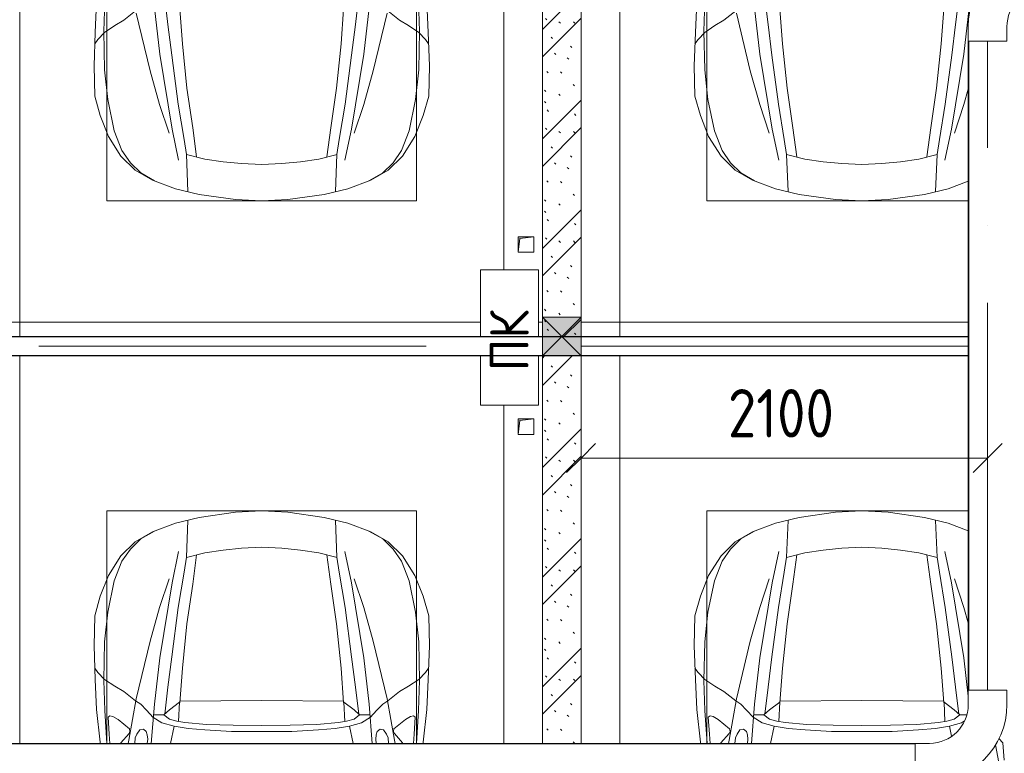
# Model space of a CAD drawing. Header units: millimetres. Extents: x -32229 to 192519, y -13689 to 125138.
# Tile 136 of 183: x 32435 to 37521, y 62298 to 66086. Entities that reach past the tile are written whole.
import ezdxf

# ---------------------------------------------------------------- set-up
doc = ezdxf.new("R2010")
doc.units = ezdxf.units.MM
doc.linetypes.add('ADSK_Осевая', pattern=[2800, 2000, -400, 0, -400])
for name, color, linetype, lineweight in [('A-____-____-DIMS', 7, 'Continuous', 9), ('A-____-____-DIMS-200', 7, 'Continuous', 9), ('A-____-NOTE-TEXT', 7, 'Continuous', 18), ('A-DETL-GENF-OTLN', 7, 'Continuous', 18), ('A-FLOR-____-OTLN', 7, 'Continuous', 18), ('A-GLAZ-____-MCUT', 7, 'Continuous', 9), ('A-GLAZ-____-OTLN', 7, 'Continuous', 18), ('A-WALL-____-PATT', 7, 'Continuous', 40), ('C-PRKG-____-OTLN', 7, 'Continuous', 18), ('E-CABL-TRAY-CNTR', 7, 'ADSK_Осевая', 18), ('E-CABL-TRAY-OTLN', 7, 'Continuous', 18), ('I-WALL-____-MCUT', 7, 'Continuous', 40), ('M-EQPM-____-OTLN', 7, 'Continuous', 18)]:
    doc.layers.add(name, color=color, linetype=linetype, lineweight=lineweight)
doc.styles.add('GOST Common', font='GOST_Common.ttf', dxfattribs={"height": 200})
doc.styles.add('GOST Common_4', font='GOST_Common.ttf', dxfattribs={"width": 0.9, "height": 250})
doc.dimstyles.new('ГОСТ_2_5_мм2', dxfattribs={"dimscale": 304.8, "dimtxt": 251.428749, "dimasz": 0.492126, "dimexe": 0.492126, "dimexo": 0.656168, "dimgap": 0.098425, "dimtad": 1, "dimdec": 0, "dimdsep": 46, "dimtxsty": 'GOST Common_4', "dimblk1": 'OBLIQUE', "dimblk2": 'OBLIQUE', "dimsah": 1, "dimcen": 0.09, "dimazin": 2, "dimtfac": 1, "dimtdec": 4, "dimtix": 1, "dimtmove": 0, "dimatfit": 3, "dimfxl": 1, "dimtvp": 1, "dimtolj": 1, "dimtzin": 0, "dimarcsym": 2})

# ---------------------------------------------------------------- blocks, each defined once
blk = doc.blocks.new('АР_Машиноместо - 4900x2400_М__5300х2500_-V102--01 ЭЛ')
at = {"layer": 'A-DETL-GENF-OTLN', "color": 253, "lineweight": 13, "true_color": 0xaaaaaa}
for p, q in [((1114.6, 4493), (927, 4466.6)), ((1250, 4500), (1114.6, 4493)), ((1250, 4500), (1385.4, 4493)), ((1385.4, 4493), (1573, 4466.6)), ((804.4, 4436.7), (686, 4391.6)), ((927, 4466.6), (804.4, 4436.7)), ((861.2, 4260.3), (869.3, 4451.1)), ((1573, 4466.6), (1695.6, 4436.7)), ((1638.8, 4260.3), (1630.7, 4451.1)), ((1695.6, 4436.7), (1814, 4391.6)), ((686, 4391.6), (596.3, 4340.6)), ((1814, 4391.6), (1903.7, 4340.6)), ((596.3, 4340.6), (522.5, 4267.9)), ((1903.7, 4340.6), (1977.5, 4267.9)), ((955.5, 4283.9), (861, 4259.4)), ((914, 4272.5), (893.6, 4121.6)), ((1050.4, 4297.3), (955.5, 4283.9)), ((1146, 4306.7), (1050.4, 4297.3)), ((1250, 4312), (1146, 4306.7)), ((1250, 4312), (1354, 4306.7)), ((1354, 4306.7), (1449.6, 4297.3)), ((1449.6, 4297.3), (1544.5, 4283.9)), ((1544.5, 4283.9), (1639, 4259.4)), ((1586, 4272.5), (1606.4, 4121.6)), ((522.5, 4267.9), (458.6, 4167)), ((1977.5, 4267.9), (2041.4, 4167)), ((458.6, 4167), (416.4, 4059.2)), ((893.6, 4121.6), (863.9, 3917.5)), ((1606.4, 4121.6), (1636.1, 3917.5)), ((2041.4, 4167), (2083.6, 4059.2)), ((416.4, 4059.2), (387.4, 3958.4)), ((2083.6, 4059.2), (2112.6, 3958.4)), ((387.4, 3958.4), (384, 3802.9)), ((863.9, 3917.5), (840.1, 3687.8)), ((1636.1, 3917.5), (1659.9, 3687.8)), ((2112.6, 3958.4), (2116, 3802.9)), ((384, 3802.9), (390.2, 3630)), ((2116, 3802.9), (2109.8, 3630)), ((403.8, 3665.5), (388.1, 3688.4)), ((438.6, 3629.8), (403.8, 3665.5)), ((840.1, 3687.8), (826.6, 3509.6)), ((1659.9, 3687.8), (1673.4, 3509.6)), ((2061.4, 3629.8), (2096.2, 3665.5)), ((2096.2, 3665.5), (2111.9, 3688.4)), ((390.2, 3630), (397.1, 3474.2)), ((491.4, 3594.2), (438.6, 3629.8)), ((2008.6, 3594.2), (2061.4, 3629.8)), ((2109.8, 3630), (2102.9, 3474.2)), ((537.9, 3567), (491.4, 3594.2)), ((598.3, 3518.6), (537.9, 3567)), ((1901.7, 3518.6), (1962.1, 3567)), ((1962.1, 3567), (2008.6, 3594.2))]:
    blk.add_line(p, q, dxfattribs=at)
at = {"layer": 'A-DETL-GENF-OTLN', "color": 254, "lineweight": 13, "true_color": 0xd4d4d4}
for p, q in [((696.3, 4395.8), (625, 4354.8)), ((1803.7, 4395.8), (1875, 4354.8)), ((625, 4354.8), (571.5, 4303.1)), ((1875, 4354.8), (1928.5, 4303.1)), ((571.5, 4303.1), (527.8, 4239.8)), ((786.9, 4128.3), (821.1, 4289.8)), ((1713.1, 4128.3), (1678.9, 4289.8)), ((1928.5, 4303.1), (1972.2, 4239.8)), ((527.8, 4239.8), (488.6, 4138.1)), ((849, 4182.8), (861.2, 4260.3)), ((1651, 4182.8), (1638.8, 4260.3)), ((1972.2, 4239.8), (2011.4, 4138.1)), ((819.4, 4000.8), (849, 4182.8)), ((1680.6, 4000.8), (1651, 4182.8)), ((488.6, 4138.1), (454.7, 3976.8)), ((722.7, 4001.8), (771.7, 4149.8)), ((723.2, 3741.5), (786.9, 4128.3)), ((1776.8, 3741.5), (1713.1, 4128.3)), ((1777.3, 4001.8), (1728.3, 4149.8)), ((2011.4, 4138.1), (2045.3, 3976.8)), ((454.7, 3976.8), (438.6, 3823.4)), ((673.6, 3827.1), (722.7, 4001.8)), ((785.7, 3746.6), (819.4, 4000.8)), ((1714.3, 3746.6), (1680.6, 4000.8)), ((1826.4, 3827.1), (1777.3, 4001.8)), ((2045.3, 3976.8), (2061.4, 3823.4)), ((438.6, 3823.4), (434.2, 3623.7)), ((602.3, 3530.2), (673.6, 3827.1)), ((1897.7, 3530.2), (1826.4, 3827.1)), ((2061.4, 3823.4), (2065.8, 3623.7)), ((695.7, 3502.8), (723.2, 3741.5)), ((765.5, 3589.1), (785.7, 3746.6)), ((1734.5, 3589.1), (1714.3, 3746.6)), ((1804.3, 3502.8), (1776.8, 3741.5)), ((434.2, 3623.7), (439.5, 3468.5)), ((2065.8, 3623.7), (2060.5, 3468.5)), ((749.1, 3450.8), (765.5, 3589.1)), ((1750.9, 3450.8), (1734.5, 3589.1))]:
    blk.add_line(p, q, dxfattribs=at)
at = {"layer": 'C-PRKG-____-OTLN', "color": 253, "lineweight": 13, "true_color": 0xaaaaaa}
for p, q in [((2500, 5300), (120, 5300)), ((2500, 0), (2500, 5199.7)), ((0, 0), (0, 4855)), ((450, 4500), (2050, 4500)), ((450, 800), (450, 4500)), ((2050, 800), (2050, 4500))]:
    blk.add_line(p, q, dxfattribs=at)
blk = doc.blocks.new('АР_Машиноместо - 4900x2400_М__5300х2500_-V104--01 ЭЛ')
at = {"layer": 'A-DETL-GENF-OTLN', "color": 253, "lineweight": 13, "true_color": 0xaaaaaa}
for p, q in [((415.7, -3305.9), (416.4, -3299.6)), ((465.8, -3299.6), (462.2, -3347.3)), ((522.2, -3303.2), (521.9, -3299.6)), ((564.6, -3349.7), (522.2, -3303.2)), ((594.3, -3299.6), (597.1, -3327.4)), ((661.1, -3321.2), (658.7, -3299.6)), ((679.5, -3299.6), (695.7, -3502.8)), ((1820.5, -3299.6), (1804.3, -3502.8)), ((1838.9, -3321.2), (1841.3, -3299.6)), ((1905.7, -3299.6), (1902.9, -3327.4)), ((1935.4, -3349.7), (1977.8, -3303.2)), ((1977.8, -3303.2), (1978.1, -3299.6)), ((2034.2, -3299.6), (2037.8, -3347.3)), ((2084.3, -3305.9), (2083.6, -3299.6)), ((397.1, -3474.2), (415.7, -3305.9)), ((462.2, -3347.3), (456.6, -3434.5)), ((569.7, -3360.7), (564.6, -3349.7)), ((597.1, -3327.4), (605.2, -3346.8)), ((605.2, -3346.8), (620, -3369.3)), ((654.1, -3360.7), (658.7, -3344.5)), ((658.7, -3344.5), (661.1, -3321.2)), ((1841.3, -3344.5), (1838.9, -3321.2)), ((1845.9, -3360.7), (1841.3, -3344.5)), ((1894.8, -3346.8), (1880, -3369.3)), ((1902.9, -3327.4), (1894.8, -3346.8)), ((1930.3, -3360.7), (1935.4, -3349.7)), ((2037.8, -3347.3), (2043.4, -3434.5)), ((2102.9, -3474.2), (2084.3, -3305.9)), ((508, -3422.8), (566.8, -3375.1)), ((566.8, -3375.1), (569.7, -3360.7)), ((620, -3369.3), (638.7, -3372.5)), ((638.7, -3372.5), (654.1, -3360.7)), ((853.3, -3407.2), (811.1, -3414.8)), ((965.3, -3397.8), (853.3, -3407.2)), ((1102.5, -3394.3), (965.3, -3397.8)), ((1250, -3391.3), (1102.5, -3394.3)), ((1250, -3391.3), (1397.5, -3394.3)), ((1397.5, -3394.3), (1534.7, -3397.8)), ((1534.7, -3397.8), (1646.7, -3407.2)), ((1646.7, -3407.2), (1688.9, -3414.8)), ((1861.3, -3372.5), (1845.9, -3360.7)), ((1880, -3369.3), (1861.3, -3372.5)), ((1933.2, -3375.1), (1930.3, -3360.7)), ((1992, -3422.8), (1933.2, -3375.1)), ((456.6, -3434.5), (466.2, -3441.1)), ((466.2, -3441.1), (481.5, -3439.1)), ((481.5, -3439.1), (508, -3422.8)), ((690.2, -3433.7), (654.7, -3470.4)), ((744.1, -3447.2), (691.3, -3447.2)), ((773, -3424.2), (744.1, -3447.2)), ((744.3, -3447), (773.2, -3472.4)), ((811.1, -3414.8), (773, -3424.2)), ((825.6, -3512.1), (821, -3413)), ((1674.4, -3512.1), (1679, -3413)), ((1688.9, -3414.8), (1727, -3424.2)), ((1755.7, -3447), (1726.8, -3472.4)), ((1727, -3424.2), (1755.7, -3447)), ((1755.7, -3447.2), (1808.7, -3447.2)), ((1809.8, -3433.7), (1845.3, -3470.4)), ((2018.5, -3439.1), (1992, -3422.8)), ((2033.8, -3441.1), (2018.5, -3439.1)), ((2043.4, -3434.5), (2033.8, -3441.1)), ((390.2, -3630), (397.1, -3474.2)), ((624.9, -3501.2), (598.3, -3518.6)), ((654.7, -3470.4), (624.9, -3501.2)), ((773.2, -3472.4), (825.6, -3512.1)), ((1726.8, -3472.4), (1674.4, -3512.1)), ((1845.3, -3470.4), (1875.1, -3501.2)), ((1875.1, -3501.2), (1901.7, -3518.6)), ((2109.8, -3630), (2102.9, -3474.2)), ((598.3, -3518.6), (537.9, -3567)), ((840.1, -3687.8), (826.6, -3509.6)), ((1250, -3520.1), (827.2, -3517.2)), ((1250, -3520.1), (1672.8, -3517.2)), ((1659.9, -3687.8), (1673.4, -3509.6)), ((1901.7, -3518.6), (1962.1, -3567)), ((491.4, -3594.2), (438.6, -3629.8)), ((537.9, -3567), (491.4, -3594.2)), ((1962.1, -3567), (2008.6, -3594.2)), ((2008.6, -3594.2), (2061.4, -3629.8)), ((384, -3802.9), (390.2, -3630)), ((438.6, -3629.8), (403.8, -3665.5)), ((2061.4, -3629.8), (2096.2, -3665.5)), ((2116, -3802.9), (2109.8, -3630)), ((403.8, -3665.5), (388.1, -3688.4)), ((863.9, -3917.5), (840.1, -3687.8)), ((1636.1, -3917.5), (1659.9, -3687.8)), ((2096.2, -3665.5), (2111.9, -3688.4)), ((387.4, -3958.4), (384, -3802.9)), ((2112.6, -3958.4), (2116, -3802.9)), ((416.4, -4059.2), (387.4, -3958.4)), ((893.6, -4121.6), (863.9, -3917.5)), ((1606.4, -4121.6), (1636.1, -3917.5)), ((2083.6, -4059.2), (2112.6, -3958.4)), ((458.6, -4167), (416.4, -4059.2)), ((2041.4, -4167), (2083.6, -4059.2)), ((522.5, -4267.9), (458.6, -4167)), ((914, -4272.5), (893.6, -4121.6)), ((1586, -4272.5), (1606.4, -4121.6)), ((1977.5, -4267.9), (2041.4, -4167)), ((596.3, -4340.6), (522.5, -4267.9)), ((955.5, -4283.9), (861, -4259.4)), ((861.2, -4260.3), (869.3, -4451.1)), ((1544.5, -4283.9), (1639, -4259.4)), ((1638.8, -4260.3), (1630.7, -4451.1)), ((1903.7, -4340.6), (1977.5, -4267.9)), ((1050.4, -4297.3), (955.5, -4283.9)), ((1146, -4306.7), (1050.4, -4297.3)), ((1250, -4312), (1146, -4306.7)), ((1250, -4312), (1354, -4306.7)), ((1354, -4306.7), (1449.6, -4297.3)), ((1449.6, -4297.3), (1544.5, -4283.9)), ((686, -4391.6), (596.3, -4340.6)), ((1814, -4391.6), (1903.7, -4340.6)), ((804.4, -4436.7), (686, -4391.6)), ((1695.6, -4436.7), (1814, -4391.6)), ((927, -4466.6), (804.4, -4436.7)), ((1114.6, -4493), (927, -4466.6)), ((1385.4, -4493), (1573, -4466.6)), ((1573, -4466.6), (1695.6, -4436.7)), ((1250, -4500), (1114.6, -4493)), ((1250, -4500), (1385.4, -4493))]:
    blk.add_line(p, q, dxfattribs=at)
at = {"layer": 'A-DETL-GENF-OTLN', "color": 254, "lineweight": 13, "true_color": 0xd4d4d4}
for p, q in [((439.5, -3468.5), (450.9, -3299.6)), ((560.9, -3299.6), (564, -3316.2)), ((778.3, -3299.6), (797.1, -3388.2)), ((1721.7, -3299.6), (1702.9, -3388.2)), ((1939.1, -3299.6), (1936, -3316.2)), ((2060.5, -3468.5), (2049.1, -3299.6)), ((564, -3316.2), (602.3, -3530.2)), ((1936, -3316.2), (1897.7, -3530.2)), ((734.6, -3405.8), (688.5, -3435.5)), ((797.1, -3388.2), (734.6, -3405.8)), ((870, -3377.1), (797.1, -3388.2)), ((957.1, -3368.9), (870, -3377.1)), ((1093.5, -3360.7), (957.1, -3368.9)), ((1250, -3360.7), (1093.5, -3360.7)), ((1250, -3360.7), (1406.5, -3360.7)), ((1406.5, -3360.7), (1542.9, -3368.9)), ((1542.9, -3368.9), (1630, -3377.1)), ((1630, -3377.1), (1702.9, -3388.2)), ((1702.9, -3388.2), (1765.4, -3405.8)), ((1765.4, -3405.8), (1811.5, -3435.5)), ((749.1, -3450.8), (765.5, -3589.1)), ((1750.9, -3450.8), (1734.5, -3589.1)), ((434.2, -3623.7), (439.5, -3468.5)), ((695.7, -3502.8), (723.2, -3741.5)), ((1804.3, -3502.8), (1776.8, -3741.5)), ((2065.8, -3623.7), (2060.5, -3468.5)), ((602.3, -3530.2), (673.6, -3827.1)), ((1897.7, -3530.2), (1826.4, -3827.1)), ((765.5, -3589.1), (785.7, -3746.6)), ((1734.5, -3589.1), (1714.3, -3746.6)), ((438.6, -3823.4), (434.2, -3623.7)), ((2061.4, -3823.4), (2065.8, -3623.7)), ((723.2, -3741.5), (786.9, -4128.3)), ((785.7, -3746.6), (819.4, -4000.8)), ((1714.3, -3746.6), (1680.6, -4000.8)), ((1776.8, -3741.5), (1713.1, -4128.3)), ((454.7, -3976.8), (438.6, -3823.4)), ((673.6, -3827.1), (722.7, -4001.8)), ((1826.4, -3827.1), (1777.3, -4001.8)), ((2045.3, -3976.8), (2061.4, -3823.4)), ((488.6, -4138.1), (454.7, -3976.8)), ((722.7, -4001.8), (771.7, -4149.8)), ((819.4, -4000.8), (849, -4182.8)), ((1680.6, -4000.8), (1651, -4182.8)), ((1777.3, -4001.8), (1728.3, -4149.8)), ((2011.4, -4138.1), (2045.3, -3976.8)), ((527.8, -4239.8), (488.6, -4138.1)), ((786.9, -4128.3), (821.1, -4289.8)), ((1713.1, -4128.3), (1678.9, -4289.8)), ((1972.2, -4239.8), (2011.4, -4138.1)), ((849, -4182.8), (861.2, -4260.3)), ((1651, -4182.8), (1638.8, -4260.3)), ((571.5, -4303.1), (527.8, -4239.8)), ((1928.5, -4303.1), (1972.2, -4239.8)), ((625, -4354.8), (571.5, -4303.1)), ((1875, -4354.8), (1928.5, -4303.1)), ((696.3, -4395.8), (625, -4354.8)), ((1803.7, -4395.8), (1875, -4354.8))]:
    blk.add_line(p, q, dxfattribs=at)
at = {"layer": 'C-PRKG-____-OTLN', "color": 253, "lineweight": 13, "true_color": 0xaaaaaa}
for p, q in [((0, -3299.6), (0, -5045)), ((450, -3299.6), (450, -4500)), ((2050, -3299.6), (2050, -4500)), ((2500, -3299.6), (2500, -5300)), ((450, -4500), (2050, -4500)), ((2500, -5300), (120, -5300))]:
    blk.add_line(p, q, dxfattribs=at)
blk = doc.blocks.new('АР_Машиноместо - 4900x2400_М__5300х2500_-V106--01 ЭЛ')
at = {"layer": 'A-DETL-GENF-OTLN', "color": 254, "lineweight": 13, "true_color": 0xd4d4d4}
for p, q in [((749.1, -3450.8), (765.5, -3589.1)), ((1750.9, -3450.8), (1734.5, -3589.1)), ((434.2, -3623.7), (439.5, -3468.5)), ((695.7, -3502.8), (723.2, -3741.5)), ((1804.3, -3502.8), (1776.8, -3741.5)), ((602.3, -3530.2), (673.6, -3827.1)), ((765.5, -3589.1), (785.7, -3746.6)), ((1734.5, -3589.1), (1714.3, -3746.6)), ((438.6, -3823.4), (434.2, -3623.7)), ((723.2, -3741.5), (786.9, -4128.3)), ((785.7, -3746.6), (819.4, -4000.8)), ((1714.3, -3746.6), (1680.6, -4000.8)), ((1776.8, -3741.5), (1713.1, -4128.3)), ((454.7, -3976.8), (438.6, -3823.4)), ((673.6, -3827.1), (722.7, -4001.8)), ((1799.6, -3922.5), (1777.3, -4001.8)), ((488.6, -4138.1), (454.7, -3976.8)), ((722.7, -4001.8), (771.7, -4149.8)), ((819.4, -4000.8), (849, -4182.8)), ((1680.6, -4000.8), (1651, -4182.8)), ((1777.3, -4001.8), (1728.3, -4149.8)), ((527.8, -4239.8), (488.6, -4138.1)), ((786.9, -4128.3), (821.1, -4289.8)), ((1713.1, -4128.3), (1678.9, -4289.8)), ((849, -4182.8), (861.2, -4260.3)), ((1651, -4182.8), (1638.8, -4260.3)), ((571.5, -4303.1), (527.8, -4239.8)), ((625, -4354.8), (571.5, -4303.1)), ((696.3, -4395.8), (625, -4354.8))]:
    blk.add_line(p, q, dxfattribs=at)
at = {"layer": 'A-DETL-GENF-OTLN', "color": 253, "lineweight": 13, "true_color": 0xaaaaaa}
for p, q in [((390.2, -3630), (397.1, -3474.2)), ((598.3, -3518.6), (537.9, -3567)), ((840.1, -3687.8), (826.6, -3509.6)), ((1659.9, -3687.8), (1673.4, -3509.6)), ((491.4, -3594.2), (438.6, -3629.8)), ((537.9, -3567), (491.4, -3594.2)), ((384, -3802.9), (390.2, -3630)), ((438.6, -3629.8), (403.8, -3665.5)), ((403.8, -3665.5), (388.1, -3688.4)), ((863.9, -3917.5), (840.1, -3687.8)), ((1636.1, -3917.5), (1659.9, -3687.8)), ((387.4, -3958.4), (384, -3802.9)), ((416.4, -4059.2), (387.4, -3958.4)), ((893.6, -4121.6), (863.9, -3917.5)), ((1606.4, -4121.6), (1636.1, -3917.5)), ((458.6, -4167), (416.4, -4059.2)), ((522.5, -4267.9), (458.6, -4167)), ((914, -4272.5), (893.6, -4121.6)), ((1586, -4272.5), (1606.4, -4121.6)), ((596.3, -4340.6), (522.5, -4267.9)), ((955.5, -4283.9), (861, -4259.4)), ((861.2, -4260.3), (869.3, -4451.1)), ((1544.5, -4283.9), (1639, -4259.4)), ((1638.8, -4260.3), (1630.7, -4451.1)), ((1050.4, -4297.3), (955.5, -4283.9)), ((1146, -4306.7), (1050.4, -4297.3)), ((1250, -4312), (1146, -4306.7)), ((1250, -4312), (1354, -4306.7)), ((1354, -4306.7), (1449.6, -4297.3)), ((1449.6, -4297.3), (1544.5, -4283.9)), ((686, -4391.6), (596.3, -4340.6)), ((804.4, -4436.7), (686, -4391.6)), ((1695.6, -4436.7), (1799.6, -4397.1)), ((927, -4466.6), (804.4, -4436.7)), ((1114.6, -4493), (927, -4466.6)), ((1385.4, -4493), (1573, -4466.6)), ((1573, -4466.6), (1695.6, -4436.7)), ((1250, -4500), (1114.6, -4493)), ((1250, -4500), (1385.4, -4493))]:
    blk.add_line(p, q, dxfattribs=at)
at = {"layer": 'C-PRKG-____-OTLN', "color": 253, "lineweight": 13, "true_color": 0xaaaaaa}
for p, q in [((0, 0), (0, -5199.7)), ((450, -800), (450, -4500)), ((450, -4500), (1799.6, -4500)), ((1799.6, -5300), (0, -5300))]:
    blk.add_line(p, q, dxfattribs=at)
blk = doc.blocks.new('АР_Машиноместо - 4900x2400_М__5300х2500_-V109--01 ЭЛ')
at = {"layer": 'A-DETL-GENF-OTLN', "color": 253, "lineweight": 13, "true_color": 0xaaaaaa}
for p, q in [((1114.6, 4493), (927, 4466.6)), ((1250, 4500), (1114.6, 4493)), ((1250, 4500), (1385.4, 4493)), ((1385.4, 4493), (1573, 4466.6)), ((804.4, 4436.7), (686, 4391.6)), ((927, 4466.6), (804.4, 4436.7)), ((861.2, 4260.3), (869.3, 4451.1)), ((1573, 4466.6), (1695.6, 4436.7)), ((1638.8, 4260.3), (1630.7, 4451.1)), ((1695.6, 4436.7), (1799.6, 4397.1)), ((686, 4391.6), (596.3, 4340.6)), ((596.3, 4340.6), (522.5, 4267.9)), ((955.5, 4283.9), (861, 4259.4)), ((914, 4272.5), (893.6, 4121.6)), ((1050.4, 4297.3), (955.5, 4283.9)), ((1146, 4306.7), (1050.4, 4297.3)), ((1250, 4312), (1146, 4306.7)), ((1250, 4312), (1354, 4306.7)), ((1354, 4306.7), (1449.6, 4297.3)), ((1449.6, 4297.3), (1544.5, 4283.9)), ((1544.5, 4283.9), (1639, 4259.4)), ((1586, 4272.5), (1606.4, 4121.6)), ((522.5, 4267.9), (458.6, 4167)), ((458.6, 4167), (416.4, 4059.2)), ((893.6, 4121.6), (863.9, 3917.5)), ((1606.4, 4121.6), (1636.1, 3917.5)), ((416.4, 4059.2), (387.4, 3958.4)), ((387.4, 3958.4), (384, 3802.9)), ((863.9, 3917.5), (840.1, 3687.8)), ((1636.1, 3917.5), (1659.9, 3687.8)), ((384, 3802.9), (390.2, 3630)), ((403.8, 3665.5), (388.1, 3688.4)), ((438.6, 3629.8), (403.8, 3665.5)), ((840.1, 3687.8), (826.6, 3509.6)), ((1659.9, 3687.8), (1673.4, 3509.6)), ((390.2, 3630), (397.1, 3474.2)), ((491.4, 3594.2), (438.6, 3629.8)), ((537.9, 3567), (491.4, 3594.2)), ((598.3, 3518.6), (537.9, 3567)), ((624.9, 3501.2), (598.3, 3518.6)), ((773.2, 3472.4), (825.6, 3512.1)), ((825.6, 3512.1), (821, 3413)), ((1250, 3520.1), (827.2, 3517.2)), ((1250, 3520.1), (1672.8, 3517.2)), ((1674.4, 3512.1), (1679, 3413)), ((1726.8, 3472.4), (1674.4, 3512.1)), ((397.1, 3474.2), (415.7, 3305.9)), ((654.7, 3470.4), (624.9, 3501.2)), ((690.2, 3433.7), (654.7, 3470.4)), ((679.5, 3299.6), (695.7, 3502.8)), ((744.3, 3447), (773.2, 3472.4)), ((1755.7, 3447), (1726.8, 3472.4)), ((456.6, 3434.5), (466.2, 3441.1)), ((462.2, 3347.3), (456.6, 3434.5)), ((466.2, 3441.1), (481.5, 3439.1)), ((481.5, 3439.1), (508, 3422.8)), ((508, 3422.8), (566.8, 3375.1)), ((744.1, 3447.2), (691.3, 3447.2)), ((773, 3424.2), (744.1, 3447.2)), ((811.1, 3414.8), (773, 3424.2)), ((853.3, 3407.2), (811.1, 3414.8)), ((1646.7, 3407.2), (1688.9, 3414.8)), ((1688.9, 3414.8), (1727, 3424.2)), ((1727, 3424.2), (1755.7, 3447)), ((1755.7, 3447.2), (1791.8, 3447.2)), ((569.7, 3360.7), (564.6, 3349.7)), ((566.8, 3375.1), (569.7, 3360.7)), ((605.2, 3346.8), (620, 3369.3)), ((620, 3369.3), (638.7, 3372.5)), ((638.7, 3372.5), (654.1, 3360.7)), ((654.1, 3360.7), (658.7, 3344.5)), ((965.3, 3397.8), (853.3, 3407.2)), ((1102.5, 3394.3), (965.3, 3397.8)), ((1250, 3391.3), (1102.5, 3394.3)), ((1250, 3391.3), (1397.5, 3394.3)), ((1397.5, 3394.3), (1534.7, 3397.8)), ((1534.7, 3397.8), (1646.7, 3407.2)), ((415.7, 3305.9), (416.4, 3299.6)), ((465.8, 3299.6), (462.2, 3347.3)), ((564.6, 3349.7), (522.2, 3303.2)), ((594.3, 3299.6), (597.1, 3327.4)), ((597.1, 3327.4), (605.2, 3346.8)), ((658.7, 3344.5), (661.1, 3321.2)), ((661.1, 3321.2), (658.7, 3299.6)), ((1957.9, 3325.1), (1977.8, 3303.2)), ((522.2, 3303.2), (521.9, 3299.6)), ((1977.8, 3303.2), (1984.7, 3213.7))]:
    blk.add_line(p, q, dxfattribs=at)
at = {"layer": 'A-DETL-GENF-OTLN', "color": 254, "lineweight": 13, "true_color": 0xd4d4d4}
for p, q in [((696.3, 4395.8), (625, 4354.8)), ((625, 4354.8), (571.5, 4303.1)), ((571.5, 4303.1), (527.8, 4239.8)), ((786.9, 4128.3), (821.1, 4289.8)), ((1713.1, 4128.3), (1678.9, 4289.8)), ((527.8, 4239.8), (488.6, 4138.1)), ((849, 4182.8), (861.2, 4260.3)), ((1651, 4182.8), (1638.8, 4260.3)), ((819.4, 4000.8), (849, 4182.8)), ((1680.6, 4000.8), (1651, 4182.8)), ((488.6, 4138.1), (454.7, 3976.8)), ((722.7, 4001.8), (771.7, 4149.8)), ((723.2, 3741.5), (786.9, 4128.3)), ((1776.8, 3741.5), (1713.1, 4128.3)), ((1777.3, 4001.8), (1728.3, 4149.8)), ((454.7, 3976.8), (438.6, 3823.4)), ((673.6, 3827.1), (722.7, 4001.8)), ((785.7, 3746.6), (819.4, 4000.8)), ((1714.3, 3746.6), (1680.6, 4000.8)), ((1799.6, 3922.5), (1777.3, 4001.8)), ((438.6, 3823.4), (434.2, 3623.7)), ((602.3, 3530.2), (673.6, 3827.1)), ((695.7, 3502.8), (723.2, 3741.5)), ((765.5, 3589.1), (785.7, 3746.6)), ((1734.5, 3589.1), (1714.3, 3746.6)), ((1799.6, 3543.4), (1776.8, 3741.5)), ((434.2, 3623.7), (439.5, 3468.5)), ((749.1, 3450.8), (765.5, 3589.1)), ((1750.9, 3450.8), (1734.5, 3589.1)), ((564, 3316.2), (602.3, 3530.2)), ((439.5, 3468.5), (450.9, 3299.6)), ((734.6, 3405.8), (688.5, 3435.5)), ((1765.4, 3405.8), (1780.8, 3415.8)), ((797.1, 3388.2), (734.6, 3405.8)), ((778.3, 3299.6), (797.1, 3388.2)), ((870, 3377.1), (797.1, 3388.2)), ((957.1, 3368.9), (870, 3377.1)), ((1093.5, 3360.7), (957.1, 3368.9)), ((1250, 3360.7), (1093.5, 3360.7)), ((1250, 3360.7), (1406.5, 3360.7)), ((1406.5, 3360.7), (1542.9, 3368.9)), ((1542.9, 3368.9), (1630, 3377.1)), ((1630, 3377.1), (1702.9, 3388.2)), ((1702.9, 3388.2), (1765.4, 3405.8)), ((1713.8, 3336.6), (1702.9, 3388.2)), ((560.9, 3299.6), (564, 3316.2)), ((1967.3, 3145.9), (1940.5, 3291.8))]:
    blk.add_line(p, q, dxfattribs=at)
at = {"layer": 'C-PRKG-____-OTLN', "color": 253, "lineweight": 13, "true_color": 0xaaaaaa}
for p, q in [((1799.6, 5300), (0, 5300)), ((0, 3299.6), (0, 5300)), ((450, 4500), (1799.6, 4500)), ((450, 3299.6), (450, 4500))]:
    blk.add_line(p, q, dxfattribs=at)
blk = doc.blocks.new('АР_Отверстие прямоугольное - ЭОМ-3133633--01 ЭЛ')
at = {"layer": 'A-GLAZ-____-OTLN', "lineweight": 13, "true_color": 0xf0f0f0}
blk.add_hatch(color=7, dxfattribs=at).paths.add_polyline_path([(225, 100), (25, 100), (25, -100), (225, -100)])
at = {"layer": 'A-GLAZ-____-MCUT', "color": 253, "lineweight": 13, "true_color": 0xaaaaaa}
for p, q in [((25, 100), (25, -100)), ((225, 100), (225, -100))]:
    blk.add_line(p, q, dxfattribs=at)
at = {"layer": 'A-GLAZ-____-OTLN', "color": 253, "lineweight": 5, "true_color": 0xaaaaaa}
for p, q in [((225, 100), (25, -100)), ((25, 100), (225, -100))]:
    blk.add_line(p, q, dxfattribs=at)
at = {"layer": 'A-GLAZ-____-OTLN', "color": 253, "lineweight": 13, "true_color": 0xaaaaaa}
for p, q in [((225, 100), (25, 100)), ((25, 100), (25, -100)), ((225, -100), (225, 100)), ((25, -100), (225, -100))]:
    blk.add_line(p, q, dxfattribs=at)
blk = doc.blocks.new('АР_Канал вертикальный прямоугольный - ПК-3224519--01 ЭЛ')
at = {"layer": 'M-EQPM-____-OTLN', "color": 253, "lineweight": 13, "true_color": 0xaaaaaa}
for p, q in [((-5.3, 150), (-350, 150)), ((-350, 150), (-350, -150)), ((-350, -150), (-350, 150)), ((-350, 150), (-5.3, 150)), ((350, 150), (94.7, 150)), ((94.7, 150), (350, 150)), ((350, -150), (350, 150)), ((350, 150), (350, -150)), ((-350, -150), (-5.3, -150)), ((-5.3, -150), (-350, -150)), ((94.7, -150), (350, -150)), ((350, -150), (94.7, -150))]:
    blk.add_line(p, q, dxfattribs=at)
blk = doc.blocks.new('АР_Канал вертикальный прямоугольный - АПТ-5386077--01 ЭЛ')
at = {"layer": 'M-EQPM-____-OTLN', "lineweight": 13, "true_color": 0xe2e2e2}
blk.add_hatch(color=254, dxfattribs=at).paths.add_polyline_path([(-40, -40), (-32, 32), (40, 40), (-40, 40)])
at = {"layer": 'M-EQPM-____-OTLN', "color": 253, "lineweight": 13, "true_color": 0xaaaaaa}
for p, q in [((40, 40), (-40, 40)), ((-40, 40), (-40, -40)), ((40, 40), (-40, 40)), ((-40, 40), (-40, -40)), ((-40, -40), (-40, 40)), ((-40, 40), (40, 40)), ((-40, -40), (-32, 32)), ((-40, -40), (-32, 32)), ((-32, 32), (40, 40)), ((-32, 32), (40, 40)), ((40, -40), (40, 40)), ((40, 40), (40, -40)), ((-40, -40), (40, -40)), ((40, -40), (-40, -40))]:
    blk.add_line(p, q, dxfattribs=at)
blk = doc.blocks.new('Наметкина 10_РД_АР_П_отсоединено_rvt-1--01 ЭЛ')
at = {"layer": 'A-WALL-____-PATT', "lineweight": 5, "true_color": 0xaaaaaa}
h = blk.add_hatch(dxfattribs=at)
h.set_pattern_fill('FP_6', color=253, style=0, pattern_type=2)
h.set_pattern_definition([(135, (300.56, 377.28), (-565.6854, 6e-14), [10, -790]), (135, (349.8, 474.73), (-565.6854, 6e-14), [10, -790]), (135, (423.93, 473.06), (-565.6854, 6e-14), [10, -790]), (135, (229.92, 447.9), (-565.6854, 6e-14), [10, -790]), (135, (155.08, 447.9), (-565.6854, 6e-14), [10, -790]), (135, (114.9, 369.03), (-565.6854, 6e-14), [10, -790]), (135, (132.43, 285.8), (-565.6854, 6e-14), [10, -790]), (135, (214.66, 322), (-565.6854, 6e-14), [10, -790]), (135, (198.16, 261.88), (-565.6854, 6e-14), [10, -790]), (135, (45.2, 272.9), (-565.6854, 6e-14), [10, -790]), (135, (42.32, 336.16), (-565.6854, 6e-14), [10, -790]), (135, (92.26, 192.24), (-565.6854, 6e-14), [10, -790]), (135, (7.07, 149.2), (-565.6854, 6e-14), [10, -790]), (135, (80.6, 95.1), (-565.6854, 6e-14), [10, -790]), (135, (79.53, 36.94), (-565.6854, 6e-14), [10, -790]), (135, (153.87, 74.56), (-565.6854, 6e-14), [10, -790]), (135, (228.35, 124.8), (-565.6854, 6e-14), [10, -790]), (135, (279.75, 180.4), (-565.6854, 6e-14), [10, -790]), (135, (282.9, 31.63), (-565.6854, 6e-14), [10, -790]), (135, (377.38, 53.45), (-565.6854, 6e-14), [10, -790]), (135, (352.28, 102.7), (-565.6854, 6e-14), [10, -790]), (135, (354.05, 0), (-565.6854, 6e-14), [10, -790]), (135, (553.23, 16.45), (-565.6854, 6e-14), [10, -790]), (135, (542.38, 63.45), (-565.6854, 6e-14), [10, -790]), (135, (536.58, 239.3), (-565.6854, 6e-14), [10, -790]), (135, (475.85, 203.9), (-565.6854, 6e-14), [10, -790]), (135, (475.85, 316.54), (-565.6854, 6e-14), [10, -790]), (135, (520.8, 408.7), (-565.6854, 6e-14), [10, -790]), (135, (551.1, 470.8), (-565.6854, 6e-14), [10, -790]), (135, (235.25, 537.93), (-565.6854, 6e-14), [10, -790]), (135, (407.25, 547.65), (-565.6854, 6e-14), [10, -790]), (135, (94.5, 558.6), (-565.6854, 6e-14), [10, -790]), (135, (46.4, 532.3), (-565.6854, 6e-14), [10, -790]), (135, (85.56, 465.04), (-565.6854, 6e-14), [10, -790]), (135, (355.53, 181.14), (-565.6854, 6e-14), [10, -790]), (135, (362.23, 243.6), (-565.6854, 6e-14), [10, -790]), (135, (413.45, 344.1), (-565.6854, 6e-14), [10, -790]), (135, (286.3, 273.25), (-565.6854, 6e-14), [10, -790]), (135, (423.02, 263.72), (-565.6854, 6e-14), [10, -790]), (135, (162.94, 190.2), (-565.6854, 6e-14), [10, -790]), (135, (470.25, 120.93), (-565.6854, 6e-14), [10, -790]), (135, (484.48, 9.78), (-565.6854, 6e-14), [10, -790]), (45, (0, 212.13), (-565.6854, 0), []), (45, (212.13, 0), (-565.6854, 0), []), (45, (353.55, 0), (-565.6854, 0), []), (45, (0, 353.55), (-565.6854, 0), [])])
h.paths.add_polyline_path([(35135.3, 61150), (35335.3, 61150), (35335.3, 62149.6), (35135.3, 62149.6)])
h.paths.add_polyline_path([(35135.3, 62349.6), (35335.3, 62349.6), (35335.3, 64350.3), (35135.3, 64350)])
h.paths.add_polyline_path([(35335.3, 64450.3), (35335.3, 68150), (35135.3, 68150), (35135.3, 64450.3)])
at = {"layer": 'A-FLOR-____-OTLN', "color": 253, "lineweight": 13, "true_color": 0xaaaaaa}
for p, q in [((34815.3, 64525), (27510.3, 64525)), ((35135.3, 64525), (35115.3, 64525)), ((37334.9, 64525), (35335.3, 64525))]:
    blk.add_line(p, q, dxfattribs=at)
at = {"layer": 'I-WALL-____-MCUT', "color": 253, "lineweight": 13, "true_color": 0xaaaaaa}
for p, q in [((35135.3, 68150), (35135.3, 64550)), ((35335.3, 64550), (35335.3, 68150)), ((35135.3, 64550), (35135.3, 64450.3)), ((35335.3, 64450.3), (35335.3, 64550)), ((35135.3, 64350), (35135.3, 62349.6)), ((35335.3, 62349.6), (35335.3, 64350))]:
    blk.add_line(p, q, dxfattribs=at)
at = {"layer": 'A-GLAZ-____-OTLN', "color": 253, "lineweight": 13, "true_color": 0xaaaaaa, "rotation": 269.9999999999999}
blk.add_blockref('АР_Отверстие прямоугольное - ЭОМ-3133633--01 ЭЛ', (35235.3, 64575), dxfattribs=at)
at = {"layer": 'C-PRKG-____-OTLN', "color": 253, "lineweight": 13, "true_color": 0xaaaaaa, "rotation": 180}
for name, p in [('АР_Машиноместо - 4900x2400_М__5300х2500_-V102--01 ЭЛ', (34935.3, 69650)), ('АР_Машиноместо - 4900x2400_М__5300х2500_-V104--01 ЭЛ', (34935.3, 59050))]:
    blk.add_blockref(name, p, dxfattribs=at)
at = {"layer": 'C-PRKG-____-OTLN', "color": 253, "lineweight": 13, "true_color": 0xaaaaaa}
for name, p in [('АР_Машиноместо - 4900x2400_М__5300х2500_-V106--01 ЭЛ', (35535.3, 69650)), ('АР_Машиноместо - 4900x2400_М__5300х2500_-V109--01 ЭЛ', (35535.3, 59050))]:
    blk.add_blockref(name, p, dxfattribs=at)
at = {"layer": 'M-EQPM-____-OTLN', "color": 253, "lineweight": 13, "true_color": 0xaaaaaa}
for p in [(35050.3, 64925), (35050.3, 63985)]:
    blk.add_blockref('АР_Канал вертикальный прямоугольный - АПТ-5386077--01 ЭЛ', p, dxfattribs=at)
at = {"layer": 'M-EQPM-____-OTLN', "color": 253, "lineweight": 13, "true_color": 0xaaaaaa, "rotation": 270}
blk.add_blockref('АР_Канал вертикальный прямоугольный - ПК-3224519--01 ЭЛ', (34965.3, 64445), dxfattribs=at)
at = {"layer": 'A-____-NOTE-TEXT', "color": 253, "lineweight": 5, "true_color": 0xaaaaaa, "insert": (34864.1, 64270.2), "char_height": 200, "width": 384.81, "attachment_point": 1, "rotation": 90, "style": 'GOST Common'}
blk.add_mtext('ПК', dxfattribs=at)
blk = doc.blocks.new('M_Горизонтальный изгиб-колено для канального - Стандартное-2053756--01 ЭЛ')
at = {"layer": 'E-CABL-TRAY-OTLN', "color": 94, "true_color": 0x009f00}
for p, q in [((100, 375), (-100, 375)), ((-100, 375), (-100, 300)), ((100, 300), (100, 375)), ((-375, -100), (-375, 100)), ((-375, 100), (-300, 100)), ((-300, -100), (-375, -100))]:
    blk.add_line(p, q, dxfattribs=at)
for radius, end in [(400, 360), (200, 0)]:
    blk.add_arc((-300, 300), radius, 270, end, dxfattribs=at)
blk = doc.blocks.new('DIMBLOCK160--01 ЭЛ')
at = {"layer": 'A-____-____-DIMS-200'}
for p, q in [((35335.3, 63728.4), (35335.3, 63972.3)), ((37434.9, 63728.4), (37434.9, 63972.3)), ((35335.3, 63822.3), (35410.3, 63897.3)), ((37434.9, 63822.3), (37509.9, 63897.3)), ((35335.3, 63822.3), (35260.3, 63747.3)), ((35335.3, 63822.3), (37434.9, 63822.3)), ((35335.3, 63822.3), (35335.3, 63728.4)), ((37434.9, 63822.3), (37359.9, 63747.3)), ((37434.9, 63822.3), (37434.9, 63728.4))]:
    blk.add_line(p, q, dxfattribs=at)
at = {"layer": 'A-____-____-DIMS-200', "color": 0, "insert": (36093.2, 64179), "char_height": 250, "width": 700.591, "attachment_point": 1, "line_spacing_factor": 1.022761, "style": 'GOST Common_4'}
blk.add_mtext('2100', dxfattribs=at)
blk = doc.blocks.new('_Oblique')
at = {"color": 0, "linetype": 'ByBlock', "lineweight": -2}
blk.add_line((-0.5, -0.5), (0.5, 0.5), dxfattribs=at)

msp = doc.modelspace()

# ---------------------------------------------------------------- linework, layer by layer
at = {"layer": 'E-CABL-TRAY-CNTR', "color": 94, "true_color": 0x009f00}
msp.add_line((37434.9, 62624.6), (37434.9, 65974.6), dxfattribs=at)
at = {"layer": 'E-CABL-TRAY-CNTR', "color": 5, "true_color": 0x0000ff}
msp.add_line((37334.9, 64400.3), (13045.9, 64400.3), dxfattribs=at)
at = {"layer": 'E-CABL-TRAY-OTLN', "color": 94, "true_color": 0x009f00}
for p, q in [((37334.9, 65974.6), (37337.4, 65974.6)), ((37334.9, 62624.6), (37334.9, 65974.6)), ((37337.4, 62624.6), (37337.4, 65974.6)), ((37337.4, 62624.6), (37334.9, 62624.6)), ((24480.5, 62349.6), (37059.9, 62349.6)), ((24480.5, 62347), (37059.9, 62347)), ((37059.9, 62349.6), (37059.9, 62347))]:
    msp.add_line(p, q, dxfattribs=at)
at = {"layer": 'E-CABL-TRAY-OTLN', "color": 5, "true_color": 0x0000ff}
for p, q in [((37334.9, 64450.3), (13045.9, 64450.3)), ((37334.9, 64447.8), (13045.9, 64447.8)), ((37334.9, 64352.8), (13045.9, 64352.8)), ((37334.9, 64350.3), (13045.9, 64350.3))]:
    msp.add_line(p, q, dxfattribs=at)

# ---------------------------------------------------------------- block references
at = {"lineweight": 5}
msp.add_blockref('Наметкина 10_РД_АР_П_отсоединено_rvt-1--01 ЭЛ', (0, 0), dxfattribs=at)
at = {"layer": 'E-CABL-TRAY-OTLN', "color": 94, "true_color": 0x009f00, "rotation": 180}
msp.add_blockref('M_Горизонтальный изгиб-колено для канального - Стандартное-2053756--01 ЭЛ', (37434.9, 66349.6), dxfattribs=at)
at = {"layer": 'E-CABL-TRAY-OTLN', "color": 94, "true_color": 0x009f00}
msp.add_blockref('M_Горизонтальный изгиб-колено для канального - Стандартное-2053756--01 ЭЛ', (37434.9, 62249.6), dxfattribs=at)

# ---------------------------------------------------------------- dimensions: what is measured, and where the dimension line sits
at = {"layer": 'A-____-____-DIMS'}
dim = msp.add_linear_dim(base=(37434.9, 63822.3), p1=(35335.3, 63928.4), p2=(37434.9, 63928.4), dimstyle='ГОСТ_2_5_мм2', override={"dimpost": '<>', "dimfxl": 2099.58527}, dxfattribs=at)
dim.commit()
dim.dimension.update_dxf_attribs({"geometry": 'DIMBLOCK160--01 ЭЛ', "text_midpoint": (36385.1, 63977.3)})

doc.saveas('drawing.dxf')
